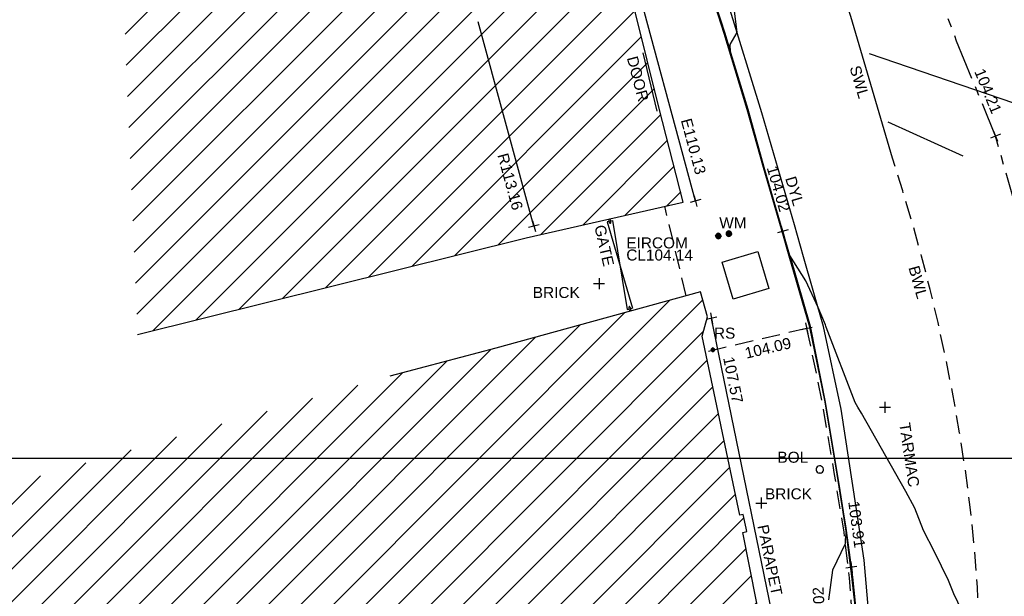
# Model space of a CAD drawing. Extents: x 635157 to 635442, y 694407 to 694910.
# Tile 55 of 103: x 635250 to 635276, y 694642 to 694658. Entities that reach past the tile are written whole.
import ezdxf

# ---------------------------------------------------------------- set-up
doc = ezdxf.new("R2010")
doc.units = 0
doc.header["$MEASUREMENT"] = 0
doc.linetypes.add('CENTER', pattern=[2, 1.25, -0.25, 0.25, -0.25])
doc.linetypes.add('DASHED', pattern=[0.75, 0.5, -0.25])
doc.layers.get('0').update_dxf_attribs({"color": 12, "linetype": 'CONTINUOUS'})
for name, color, linetype in [('BOLLARD', 132, 'CONTINUOUS'), ('BOLLARD_TXT', 132, 'CONTINUOUS'), ('BUILDING', 5, 'CONTINUOUS'), ('CHANGE_OF_SURFACE', 7, 'DASHED'), ('CHANGE_OF_SURFACE_LVL', 7, 'CONTINUOUS'), ('CONTOURS_INDEX', 4, 'CONTINUOUS'), ('DOOR', 7, 'CONTINUOUS'), ('DOOR_TXT', 7, 'CONTINUOUS'), ('EAVE', 3, 'CONTINUOUS'), ('EAVE_LVL', 3, 'CONTINUOUS'), ('EIRCOM_COVER', 3, 'CONTINUOUS'), ('EIRCOM_COVER_RMK', 3, 'CONTINUOUS'), ('GATE', 7, 'CONTINUOUS'), ('GATE_TXT', 7, 'CONTINUOUS'), ('HATCHING', 4, 'CONTINUOUS'), ('KERB_BOTTOM', 172, 'CONTINUOUS'), ('KERB_BOTTOM_LVL', 172, 'CONTINUOUS'), ('KERB_TOP', 2, 'CONTINUOUS'), ('LAYOUTS', 9, 'CONTINUOUS'), ('MARKINGS_DASHED_WHITE', 9, 'DASHED'), ('MARKINGS_DASHED_WHITE_TXT', 9, 'CONTINUOUS'), ('MARKINGS_DOUBLE_YELLOW', 9, 'CONTINUOUS'), ('MARKINGS_DOUBLE_YELLOW_TXT', 9, 'CONTINUOUS'), ('MARKINGS_WHITE_LINE', 9, 'CONTINUOUS'), ('MARKINGS_WHITE_LINE_TXT', 9, 'CONTINUOUS'), ('RIDGE', 6, 'CONTINUOUS'), ('RIDGE_LVL', 6, 'CONTINUOUS'), ('ROAD_CROWNLINE', 212, 'CENTER'), ('ROAD_CROWNLINE_LVL', 212, 'CONTINUOUS'), ('ROADSIGN', 132, 'CONTINUOUS'), ('ROADSIGN_TXT', 132, 'CONTINUOUS'), ('ROOF_PARAPET', 7, 'CONTINUOUS'), ('ROOF_PARAPET_LVL', 7, 'CONTINUOUS'), ('ROOF_PARAPET_TXT', 7, 'CONTINUOUS'), ('TEXT', 7, 'CONTINUOUS'), ('TEXT_TXT', 7, 'CONTINUOUS'), ('WATER_METER', 5, 'CONTINUOUS'), ('WATER_METER_TXT', 5, 'CONTINUOUS')]:
    doc.layers.add(name, color=color, linetype=linetype)
doc.styles.add('Arial', font='arial.ttf')

# ---------------------------------------------------------------- blocks, each defined once
blk = doc.blocks.new('MH_CIR2')
at = {"color": 0, "linetype": 'ByBlock', "flags": 128}
for points in [[(0.5, 0), (0.475, 0.154), (0.404, 0.293), (0.293, 0.404), (0.154, 0.475), (0, 0.5), (-0.154, 0.475), (-0.293, 0.404), (-0.404, 0.293), (-0.475, 0.154), (-0.5, 0), (-0.475, -0.154), (-0.404, -0.293), (-0.293, -0.404), (-0.154, -0.475), (0, -0.5), (0.154, -0.475), (0.293, -0.404), (0.404, -0.293), (0.475, -0.154)], [(-0.499, -0.033), (0.033, 0.499)], [(-0.496, 0.06), (-0.06, 0.496)], [(-0.488, -0.111), (0.111, 0.488)], [(-0.467, -0.18), (0.18, 0.467)], [(-0.467, 0.179), (-0.179, 0.467)], [(-0.438, -0.241), (0.241, 0.438)], [(-0.403, -0.296), (0.296, 0.403)], [(-0.362, -0.345), (0.345, 0.362)], [(-0.315, -0.388), (0.388, 0.315)], [(-0.263, -0.425), (0.425, 0.263)], [(-0.204, -0.456), (0.456, 0.204)], [(-0.138, -0.48), (0.48, 0.138)], [(-0.064, -0.496), (0.496, 0.064)], [(0.5, 0), (0.475, -0.154)], [(0.022, -0.5), (0.5, -0.022)], [(0.128, -0.483), (0.483, -0.128)], [(0.305, -0.396), (0.396, -0.305)]]:
    blk.add_lwpolyline(points, dxfattribs=at)
blk = doc.blocks.new('CIRCL')
at = {"color": 0, "linetype": 'ByBlock', "flags": 128}
for points in [[(0.5, 0), (0.475, 0.154), (0.404, 0.293), (0.293, 0.404), (0.154, 0.475), (0, 0.5), (-0.154, 0.475), (-0.293, 0.404), (-0.404, 0.293), (-0.475, 0.154), (-0.5, 0), (-0.475, -0.154), (-0.404, -0.293), (-0.293, -0.404), (-0.154, -0.475), (0, -0.5), (0.154, -0.475), (0.293, -0.404), (0.404, -0.293), (0.475, -0.154)], [(0.5, 0), (0.475, -0.154)]]:
    blk.add_lwpolyline(points, dxfattribs=at)
blk = doc.blocks.new('SPOT')
at = {"color": 0, "linetype": 'ByBlock', "flags": 128}
for points in [[(-0.5, 0), (0.5, 0)], [(0, 0.5), (0, -0.5)]]:
    blk.add_lwpolyline(points, dxfattribs=at)
blk = doc.blocks.new('GATE')
at = {"color": 0, "linetype": 'ByBlock', "flags": 128}
for points in [[(-0.450902, 0), (-0.451904, 0.007014), (-0.455912, 0.014028), (-0.460922, 0.019038), (-0.467936, 0.023046), (-0.475952, 0.024048), (-0.482966, 0.023046), (-0.48998, 0.019038), (-0.49499, 0.014028), (-0.498998, 0.007014), (-0.5, 0), (-0.498998, -0.007014), (-0.49499, -0.014028), (-0.48998, -0.019038), (-0.482966, -0.023046), (-0.475952, -0.024048), (-0.467936, -0.023046), (-0.460922, -0.019038), (-0.455912, -0.014028), (-0.451904, -0.007014)], [(-0.475952, 0.024048), (-0.475952, 0.078156), (0.475952, -0.078156), (0.475952, -0.024048)], [(-0.475952, -0.024048), (-0.475952, -0.078156), (0.475952, 0.078156), (0.475952, 0.024048)], [(-0.450902, 0), (-0.451904, -0.007014)], [(0.5, 0), (0.498998, 0.007014), (0.49499, 0.014028), (0.48998, 0.019038), (0.482966, 0.023046), (0.475952, 0.024048), (0.467936, 0.023046), (0.460922, 0.019038), (0.455912, 0.014028), (0.451904, 0.007014), (0.450902, 0), (0.451904, -0.007014), (0.455912, -0.014028), (0.460922, -0.019038), (0.467936, -0.023046), (0.475952, -0.024048), (0.482966, -0.023046), (0.48998, -0.019038), (0.49499, -0.014028), (0.498998, -0.007014)], [(0.5, 0), (0.498998, -0.007014)]]:
    blk.add_lwpolyline(points, dxfattribs=at)

msp = doc.modelspace()

# ---------------------------------------------------------------- hatches: boundary and pattern name
at = {"layer": 'HATCHING'}
h = msp.add_hatch(dxfattribs=at)
h.set_pattern_fill('ANSI31', color=256, scale=5)
h.paths.add_polyline_path([(635265.982, 694659.209), (635265.867, 694659.189), (635264.634, 694663.7), (635264.607, 694663.837), (635264.537, 694664.07), (635264.636, 694664.102), (635264.558, 694664.344), (635264.472, 694664.317), (635263.766, 694666.444), (635263.287, 694668.099), (635262.864, 694669.536), (635262.957, 694669.565), (635262.896, 694669.785), (635262.796, 694669.756), (635262.631, 694670.3), (635262.457, 694670.423), (635262.332, 694670.443), (635262.102, 694670.416), (635261.944, 694670.305), (635261.602, 694671.016), (635261.042, 694672.222), (635260.502, 694673.42), (635259.347, 694675.873), (635258.242, 694675.388), (635251.754, 694672.496), (635252.737, 694649.138), (635263.325, 694651.763), (635267.607, 694652.743), (635266.955, 694655.295)])
h.paths.add_polyline_path([(635264.606, 694664.803), (635265.08, 694663.155), (635265.521, 694663.282), (635265.048, 694664.93)], flags=25)
h.paths.add_polyline_path([(635251.748, 694672.939), (635253.316, 694673.631), (635253.131, 694674.051), (635251.562, 694673.359)], flags=9)
h.paths.add_polyline_path([(635262.779, 694670.619), (635263.282, 694668.979), (635263.721, 694669.114), (635263.219, 694670.753)], flags=25)
h.paths.add_polyline_path([(635254.906, 694668.924), (635256.644, 694668.924), (635256.644, 694669.383), (635254.906, 694669.383)], flags=24)
h.paths.add_polyline_path([(635259.096, 694664.811), (635259.62, 694663.154), (635260.059, 694663.293), (635259.534, 694664.949)], flags=24)
h.paths.add_polyline_path([(635260.483, 694660.579), (635260.973, 694658.912), (635261.414, 694659.041), (635260.924, 694660.708)], flags=24)
h.paths.add_polyline_path([(635262.439, 694654.076), (635262.896, 694652.4), (635263.34, 694652.521), (635262.883, 694654.197)], flags=24)
h.paths.add_polyline_path([(635264.744, 694658.861), (635265.476, 694658.861), (635265.476, 694659.311), (635264.744, 694659.311)], flags=24)
h.paths.add_polyline_path([(635264.064, 694663.618), (635264.4, 694662.246), (635264.852, 694662.357), (635264.517, 694663.729)], flags=24)
h.paths.add_polyline_path([(635265.968, 694656.724), (635266.327, 694655.357), (635266.777, 694655.476), (635266.419, 694656.842)], flags=24)
h.paths.add_polyline_path([(635262.845, 694667.722), (635263.228, 694666.363), (635263.676, 694666.489), (635263.293, 694667.849)], flags=24)
h.paths.add_polyline_path([(635258.892, 694675.541), (635259.53, 694674.281), (635259.945, 694674.491), (635259.307, 694675.751)], flags=24)
h.paths.add_polyline_path([(635259.055, 694670.442), (635261.028, 694670.442), (635261.028, 694670.907), (635259.055, 694670.907)], flags=24)
h.paths.add_polyline_path([(635259.055, 694670.772), (635259.629, 694670.772), (635259.629, 694671.237), (635259.055, 694671.237)], flags=24)
h = msp.add_hatch(dxfattribs=at)
h.set_pattern_fill('ANSI31', color=256, scale=5)
h.paths.add_polyline_path([(635260.896, 694581.354), (635271.301, 694591.065), (635302.17, 694594.765), (635349.044, 694556.282), (635353.774, 694561.666), (635353.181, 694562.179), (635353.055, 694562.037), (635351.178, 694563.755), (635351.308, 694563.906), (635351.141, 694564.051), (635351.119, 694564.026), (635350.843, 694564.274), (635350.862, 694564.294), (635350.686, 694564.453), (635350.533, 694564.296), (635349.664, 694565.097), (635349.71, 694565.154), (635347.832, 694566.742), (635347.894, 694566.828), (635347.718, 694566.973), (635347.707, 694566.961), (635346.72, 694567.821), (635346.732, 694567.838), (635346.558, 694567.99), (635346.546, 694567.975), (635345.859, 694568.571), (635345.865, 694568.583), (635345.698, 694568.727), (635345.688, 694568.715), (635344.083, 694570.124), (635344.099, 694570.146), (635343.918, 694570.294), (635343.798, 694570.159), (635343.063, 694570.784), (635343.185, 694570.943), (635342.999, 694571.098), (635342.982, 694571.081), (635342.693, 694571.338), (635342.705, 694571.348), (635342.521, 694571.507), (635342.418, 694571.399), (635341.445, 694572.255), (635341.534, 694572.365), (635341.47, 694572.411), (635341.455, 694572.387), (635340.578, 694573.191), (635339.399, 694574.235), (635338.84, 694574.706), (635338.028, 694573.821), (635337.712, 694574.119), (635337.6, 694574.019), (635335.874, 694575.784), (635335.936, 694575.841), (635335.085, 694576.725), (635334.129, 694577.654), (635333.916, 694577.86), (635333.928, 694577.875), (635333.617, 694578.184), (635333.563, 694578.139), (635332.016, 694579.701), (635330.59, 694581.108), (635329.975, 694581.705), (635329.198, 694582.551), (635328.055, 694583.661), (635326.6, 694585.113), (635325.119, 694586.549), (635322.835, 694588.781), (635321.641, 694589.943), (635321.587, 694589.924), (635320.899, 694590.603), (635320.931, 694590.661), (635320.077, 694591.49), (635318.84, 694592.759), (635317.992, 694591.945), (635315.632, 694594.419), (635315.7, 694594.487), (635315.499, 694594.72), (635315.418, 694594.651), (635314.164, 694595.953), (635313.759, 694596.331), (635313.805, 694596.375), (635313.029, 694597.193), (635313.087, 694597.254), (635312.906, 694597.451), (635312.794, 694597.369), (635312.012, 694598.213), (635311.038, 694599.21), (635309.335, 694600.978), (635307.47, 694602.911), (635304.955, 694605.524), (635303.752, 694606.799), (635302.484, 694605.988), (635300.455, 694604.654), (635298.629, 694603.434), (635298.438, 694603.818), (635298.325, 694603.814), (635298.327, 694603.847), (635298.083, 694603.826), (635298.087, 694603.776), (635296.479, 694603.652), (635293.791, 694603.475), (635293.781, 694603.537), (635293.565, 694603.519), (635293.563, 694603.456), (635293.45, 694603.451), (635293.447, 694603.485), (635293.107, 694603.455), (635292.457, 694603.402), (635292.456, 694603.306), (635290.989, 694603.213), (635289.262, 694603.112), (635287.612, 694602.948), (635287.604, 694603.252), (635287.416, 694603.223), (635287.256, 694603.269), (635281.306, 694602.227), (635281.338, 694602.064), (635280.227, 694601.865), (635280.217, 694601.904), (635279.242, 694601.735), (635279.244, 694601.683), (635278.789, 694601.62), (635278.769, 694601.715), (635278.257, 694601.629), (635278.298, 694601.375), (635277.296, 694601.174), (635277.281, 694601.244), (635274.164, 694600.654), (635274.126, 694600.831), (635273.595, 694600.745), (635273.612, 694600.622), (635272.842, 694600.47), (635272.813, 694600.568), (635272.69, 694600.549), (635272.676, 694600.612), (635272.506, 694600.585), (635272.553, 694600.411), (635271.624, 694600.26), (635271.597, 694600.409), (635271.438, 694600.384), (635271.46, 694600.264), (635269.72, 694599.945), (635269.695, 694600.056), (635269.536, 694600.046), (635269.541, 694600.005), (635269.265, 694599.968), (635269.261, 694599.967), (635269.144, 694599.95), (635269.122, 694599.987), (635268.658, 694599.882), (635267.659, 694599.738), (635266.935, 694599.607), (635266.712, 694599.546), (635265.842, 694599.272), (635265.403, 694599.095), (635264.859, 694598.857), (635264.136, 694598.433), (635263.654, 694598.103), (635262.693, 694597.37), (635261.849, 694596.651), (635259.968, 694594.782), (635259.541, 694594.369), (635258.504, 694593.222), (635256.117, 694590.796), (635253.887, 694588.515), (635252.136, 694586.755), (635250.468, 694585.014), (635250.565, 694584.943), (635249.029, 694581.573), (635248.94, 694581.578), (635248.779, 694581.392), (635247.257, 694578.117), (635247.377, 694578.059), (635246.22, 694575.47), (635245.413, 694573.695), (635245.572, 694573.625), (635244.602, 694570.924), (635243.592, 694568.147), (635242.992, 694566.524), (635240.926, 694560.703), (635239.925, 694557.907), (635245.673, 694555.119), (635244.622, 694553.171), (635249.369, 694550.738)])
h.paths.add_polyline_path([(635270.502, 694638.968), (635270.355, 694639.656), (635270.099, 694640.004), (635269.974, 694639.978), (635269.234, 694643.744), (635269.342, 694643.767), (635269.322, 694643.86), (635269.242, 694644.227), (635269.151, 694644.211), (635268.126, 694649.09), (635268.266, 694649.619), (635268.08, 694650.298), (635262.499, 694648.76), (635259.61, 694648.002), (635225.189, 694638.19), (635237.908, 694599.325), (635242.215, 694595.061), (635244.529, 694597.421), (635244.865, 694597.09), (635248.377, 694600.666), (635250.023, 694602.336), (635250.364, 694602.639), (635250.72, 694602.87), (635250.698, 694602.901), (635252.308, 694603.821), (635255.825, 694605.85), (635255.94, 694605.85), (635256.514, 694606.137), (635259.703, 694607.669), (635261.154, 694608.348), (635261.139, 694608.382), (635261.151, 694608.399), (635261.188, 694608.448), (635260.972, 694608.904), (635261.113, 694608.973), (635261.105, 694608.989), (635261.031, 694609.127), (635260.896, 694609.058), (635260.202, 694610.586), (635260.203, 694610.588), (635259.597, 694612.012), (635259.717, 694612.064), (635259.651, 694612.203), (635259.536, 694612.162), (635258.725, 694613.987), (635258.337, 694613.809), (635257.392, 694616.735), (635256.656, 694618.938), (635255.872, 694621.37), (635255.365, 694622.98), (635255.419, 694622.997), (635255.365, 694623.176), (635255.303, 694623.159), (635255.002, 694624.184), (635254.671, 694625.049), (635254.654, 694625.14), (635253.695, 694628.085), (635253.599, 694628.411), (635253.627, 694628.424), (635253.582, 694628.588), (635253.565, 694628.583), (635253.222, 694629.782), (635252.99, 694630.62), (635252.935, 694630.823), (635252.666, 694631.806), (635252.688, 694631.826), (635252.644, 694631.972), (635252.615, 694631.966), (635252.05, 694634.086), (635255.212, 694634.914), (635261.489, 694636.563), (635266.455, 694637.838)])
h.paths.add_polyline_path([(635338.032, 694573.749), (635339.246, 694572.538), (635339.571, 694572.863), (635338.357, 694574.074)], flags=24)
h.paths.add_polyline_path([(635338.362, 694574.085), (635339.705, 694573.019), (635339.99, 694573.379), (635338.647, 694574.445)], flags=24)
h.paths.add_polyline_path([(635296.307, 694603.056), (635297.717, 694603.14), (635297.689, 694603.605), (635296.279, 694603.521)], flags=24)
h.paths.add_polyline_path([(635346.194, 694563.401), (635347.496, 694562.25), (635347.8, 694562.594), (635346.499, 694563.745)], flags=24)
h.paths.add_polyline_path([(635337.06, 694571.164), (635338.372, 694570.023), (635338.673, 694570.37), (635337.362, 694571.51)], flags=24)
h.paths.add_polyline_path([(635322.848, 694583.779), (635324.088, 694582.561), (635324.41, 694582.889), (635323.171, 694584.107)], flags=24)
h.paths.add_polyline_path([(635313.707, 694592.249), (635314.942, 694591.031), (635315.259, 694591.352), (635314.024, 694592.571)], flags=24)
h.paths.add_polyline_path([(635310.682, 694595.119), (635311.842, 694593.825), (635312.185, 694594.132), (635311.025, 694595.425)], flags=24)
h.paths.add_polyline_path([(635301.949, 694604.142), (635303.164, 694602.9), (635303.493, 694603.222), (635302.277, 694604.463)], flags=24)
h.paths.add_polyline_path([(635288.728, 694599.403), (635290.452, 694599.62), (635290.394, 694600.076), (635288.67, 694599.858)], flags=24)
h.paths.add_polyline_path([(635275.157, 694596.947), (635276.867, 694597.257), (635276.785, 694597.709), (635275.075, 694597.399)], flags=24)
h.paths.add_polyline_path([(635263.764, 694594.411), (635265.448, 694594.838), (635265.335, 694595.284), (635263.651, 694594.857)], flags=24)
h.paths.add_polyline_path([(635253.188, 694583.417), (635254.398, 694584.664), (635254.068, 694584.984), (635252.858, 694583.737)], flags=24)
h.paths.add_polyline_path([(635314.826, 694591.686), (635317.056, 694591.686), (635317.056, 694592.151), (635314.826, 694592.151)], flags=24)
h.paths.add_polyline_path([(635312.651, 694593.851), (635314.881, 694593.851), (635314.881, 694594.316), (635312.651, 694594.316)], flags=24)
h.paths.add_polyline_path([(635313.667, 694592.579), (635315.918, 694592.579), (635315.918, 694593.039), (635313.667, 694593.039)], flags=24)
h.paths.add_polyline_path([(635337.042, 694573.36), (635337.774, 694573.36), (635337.774, 694573.81), (635337.042, 694573.81)], flags=24)
h.paths.add_polyline_path([(635318.31, 694591.806), (635319.042, 694591.806), (635319.042, 694592.256), (635318.31, 694592.256)], flags=24)
h.paths.add_polyline_path([(635309.965, 694598.888), (635310.697, 694598.888), (635310.697, 694599.338), (635309.965, 694599.338)], flags=24)
h.paths.add_polyline_path([(635310.527, 694598.751), (635311.516, 694597.742), (635311.848, 694598.068), (635310.859, 694599.077)], flags=24)
h.paths.add_polyline_path([(635312.237, 694597.067), (635313.167, 694596.003), (635313.517, 694596.31), (635312.588, 694597.373)], flags=24)
h.paths.add_polyline_path([(635322.492, 694587.943), (635323.493, 694586.946), (635323.822, 694587.276), (635322.821, 694588.273)], flags=24)
h.paths.add_polyline_path([(635324.77, 694585.838), (635325.757, 694584.828), (635326.09, 694585.154), (635325.103, 694586.164)], flags=24)
h.paths.add_polyline_path([(635328.178, 694581.946), (635329.177, 694580.947), (635329.506, 694581.276), (635328.507, 694582.275)], flags=24)
h.paths.add_polyline_path([(635335.579, 694575.244), (635336.558, 694574.226), (635336.893, 694574.549), (635335.915, 694575.567)], flags=24)
h.paths.add_polyline_path([(635340.841, 694572.034), (635341.933, 694571.139), (635342.228, 694571.499), (635341.136, 694572.394)], flags=24)
h.paths.add_polyline_path([(635342.411, 694570.715), (635343.434, 694569.74), (635343.755, 694570.077), (635342.733, 694571.052)], flags=24)
h.paths.add_polyline_path([(635349.001, 694564.982), (635350.059, 694564.047), (635350.367, 694564.396), (635349.309, 694565.331)], flags=24)
h.paths.add_polyline_path([(635351.233, 694562.997), (635352.267, 694562.034), (635352.584, 694562.375), (635351.55, 694563.338)], flags=24)
h.paths.add_polyline_path([(635319.575, 694590.969), (635320.591, 694589.988), (635320.914, 694590.323), (635319.898, 694591.304)], flags=24)
h.paths.add_polyline_path([(635276.935, 694600.547), (635278.327, 694600.787), (635278.247, 694601.246), (635276.855, 694601.006)], flags=24)
h.paths.add_polyline_path([(635271.242, 694599.626), (635272.638, 694599.84), (635272.567, 694600.3), (635271.171, 694600.086)], flags=24)
h.paths.add_polyline_path([(635293.625, 694602.811), (635295.035, 694602.888), (635295.01, 694603.353), (635293.599, 694603.276)], flags=24)
h.paths.add_polyline_path([(635298.296, 694602.545), (635300.059, 694602.545), (635300.059, 694603.011), (635298.296, 694603.011)], flags=24)
h.paths.add_polyline_path([(635298.298, 694602.883), (635299.03, 694602.883), (635299.03, 694603.333), (635298.298, 694603.333)], flags=24)
h.paths.add_polyline_path([(635301.729, 694604.552), (635302.841, 694605.423), (635302.554, 694605.789), (635301.442, 694604.918)], flags=24)
h.paths.add_polyline_path([(635287.138, 694602.382), (635287.87, 694602.382), (635287.87, 694602.832), (635287.138, 694602.832)], flags=24)
h.paths.add_polyline_path([(635289.373, 694602.436), (635291.322, 694602.436), (635291.322, 694602.901), (635289.373, 694602.901)], flags=24)
h.paths.add_polyline_path([(635266.739, 694599.026), (635267.973, 694599.224), (635267.899, 694599.683), (635266.665, 694599.485)], flags=24)
h.paths.add_polyline_path([(635267.196, 694597.975), (635268.577, 694598.272), (635268.479, 694598.727), (635267.098, 694598.43)], flags=24)
h.paths.add_polyline_path([(635261.894, 694596.529), (635264.123, 694596.529), (635264.123, 694596.995), (635261.894, 694596.995)], flags=24)
h.paths.add_polyline_path([(635260.136, 694594.825), (635262.365, 694594.825), (635262.365, 694595.291), (635260.136, 694595.291)], flags=24)
h.paths.add_polyline_path([(635260.961, 694595.684), (635263.212, 694595.684), (635263.212, 694596.144), (635260.961, 694596.144)], flags=24)
h.paths.add_polyline_path([(635245.605, 694573.179), (635246.337, 694573.179), (635246.337, 694573.629), (635245.605, 694573.629)], flags=24)
h.paths.add_polyline_path([(635244.39, 694569.945), (635245.122, 694569.945), (635245.122, 694570.395), (635244.39, 694570.395)], flags=24)
h.paths.add_polyline_path([(635249.677, 694581.168), (635250.217, 694582.473), (635249.787, 694582.651), (635249.247, 694581.346)], flags=24)
h.paths.add_polyline_path([(635251.026, 694584.944), (635251.758, 694584.944), (635251.758, 694585.394), (635251.026, 694585.394)], flags=24)
h.paths.add_polyline_path([(635252.644, 694586.001), (635253.645, 694586.997), (635253.317, 694587.327), (635252.315, 694586.331)], flags=24)
h.paths.add_polyline_path([(635259.035, 694592.847), (635260, 694593.878), (635259.66, 694594.197), (635258.695, 694593.165)], flags=24)
h.paths.add_polyline_path([(635245.28, 694570.874), (635245.706, 694572.221), (635245.262, 694572.361), (635244.836, 694571.014)], flags=24)
h.paths.add_polyline_path([(635242.623, 694563.839), (635243.086, 694565.174), (635242.646, 694565.327), (635242.183, 694563.992)], flags=24)
h.paths.add_polyline_path([(635266.435, 694637.96), (635267.836, 694638.269), (635267.737, 694638.718), (635266.336, 694638.408)], flags=24)
h.paths.add_polyline_path([(635258.708, 694636.072), (635260.764, 694636.526), (635260.667, 694636.965), (635258.61, 694636.511)], flags=24)
h.paths.add_polyline_path([(635252.819, 694634.329), (635254.22, 694634.638), (635254.121, 694635.087), (635252.72, 694634.778)], flags=24)
h.paths.add_polyline_path([(635269.538, 694643.977), (635269.962, 694641.914), (635270.403, 694642.005), (635269.978, 694644.068)], flags=25)
h.paths.add_polyline_path([(635270.291, 694640.94), (635270.58, 694639.534), (635271.031, 694639.627), (635270.742, 694641.033)], flags=9)
h.paths.add_polyline_path([(635257.245, 694610.068), (635257.909, 694608.462), (635258.334, 694608.638), (635257.67, 694610.244)], flags=24)
h.paths.add_polyline_path([(635252.33, 694633.92), (635252.812, 694632.274), (635253.253, 694632.404), (635252.771, 694634.049)], flags=25)
h.paths.add_polyline_path([(635260.376, 694610.927), (635261.081, 694609.364), (635261.5, 694609.553), (635260.795, 694611.116)], flags=25)
h.paths.add_polyline_path([(635245.409, 694596.693), (635246.61, 694597.918), (635246.282, 694598.24), (635245.081, 694597.015)], flags=25)
h.paths.add_polyline_path([(635254.342, 694604.103), (635255.841, 694604.935), (635255.618, 694605.337), (635254.119, 694604.504)], flags=25)
h.paths.add_polyline_path([(635243.062, 694594.212), (635244.256, 694595.443), (635243.926, 694595.763), (635242.732, 694594.533)], flags=25)
h.paths.add_polyline_path([(635240.944, 694596.988), (635242.153, 694598.236), (635241.823, 694598.556), (635240.614, 694597.308)], flags=24)
h.paths.add_polyline_path([(635248.926, 694605.338), (635250.44, 694606.192), (635250.214, 694606.592), (635248.7, 694605.738)], flags=24)
h.paths.add_polyline_path([(635254.026, 694614.719), (635254.535, 694613.058), (635254.975, 694613.193), (635254.465, 694614.854)], flags=24)
h.paths.add_polyline_path([(635250.542, 694625.567), (635251.051, 694623.906), (635251.49, 694624.04), (635250.981, 694625.702)], flags=24)
h.paths.add_polyline_path([(635250.049, 694629.572), (635250.534, 694627.903), (635250.976, 694628.032), (635250.49, 694629.7)], flags=24)
h.paths.add_polyline_path([(635247.541, 694637.653), (635248.026, 694635.984), (635248.467, 694636.113), (635247.982, 694637.781)], flags=24)
h.paths.add_polyline_path([(635260.999, 694607.247), (635261.863, 694608.392), (635261.496, 694608.669), (635260.632, 694607.524)], flags=25)
h.paths.add_polyline_path([(635251.37, 694633.841), (635251.768, 694632.486), (635252.215, 694632.617), (635251.817, 694633.973)], flags=24)
h.paths.add_polyline_path([(635252.184, 694630.91), (635252.612, 694629.564), (635253.055, 694629.705), (635252.628, 694631.051)], flags=24)
h.paths.add_polyline_path([(635253.951, 694625.37), (635254.39, 694624.028), (635254.832, 694624.172), (635254.394, 694625.515)], flags=24)
h.paths.add_polyline_path([(635256.233, 694618.497), (635256.652, 694617.148), (635257.097, 694617.286), (635256.678, 694618.635)], flags=24)
h.paths.add_polyline_path([(635255.481, 694620.937), (635255.908, 694619.591), (635256.352, 694619.732), (635255.925, 694621.078)], flags=24)
h.paths.add_polyline_path([(635257.286, 694615.379), (635257.707, 694614.03), (635258.151, 694614.169), (635257.731, 694615.518)], flags=24)
h.paths.add_polyline_path([(635258.306, 694613.401), (635258.868, 694612.105), (635259.296, 694612.291), (635258.733, 694613.586)], flags=24)
h.paths.add_polyline_path([(635259.07, 694611.75), (635259.622, 694610.449), (635260.051, 694610.631), (635259.498, 694611.932)], flags=24)
h.paths.add_polyline_path([(635255.141, 694605.853), (635255.873, 694605.853), (635255.873, 694606.303), (635255.141, 694606.303)], flags=24)
h.paths.add_polyline_path([(635251.711, 694603.1), (635252.606, 694603.1), (635252.606, 694603.55), (635251.711, 694603.55)], flags=25)
h.paths.add_polyline_path([(635248.579, 694600.986), (635249.519, 694602.04), (635249.172, 694602.35), (635248.231, 694601.296)], flags=24)
h.paths.add_polyline_path([(635250.507, 694603.219), (635251.747, 694603.895), (635251.524, 694604.304), (635250.284, 694603.628)], flags=24)
h.paths.add_polyline_path([(635248.752, 694599.469), (635250.268, 694601.005), (635249.936, 694601.332), (635248.421, 694599.796)], flags=25)
h.paths.add_polyline_path([(635248.891, 694600.248), (635249.899, 694601.27), (635249.572, 694601.592), (635248.564, 694600.571)], flags=25)

# ---------------------------------------------------------------- linework, layer by layer
at = {"layer": 'BUILDING', "flags": 128}
for points in [[(635252.737, 694649.138), (635263.325, 694651.763), (635267.607, 694652.743), (635266.955, 694655.295), (635265.982, 694659.209)], [(635269.974, 694639.978), (635269.234, 694643.744), (635269.342, 694643.767), (635269.322, 694643.86), (635269.242, 694644.227), (635269.151, 694644.211), (635268.126, 694649.09), (635268.266, 694649.619), (635268.08, 694650.298), (635262.499, 694648.76), (635259.61, 694648.002)]]:
    msp.add_lwpolyline(points, dxfattribs=at)
at = {"layer": 'CHANGE_OF_SURFACE', "flags": 128}
for points in [[(635267.688, 694650.19), (635267.101, 694652.627)], [(635270.97, 694649.301), (635271.391, 694647.282), (635271.722, 694645.323), (635271.979, 694643.752), (635272.131, 694642.505), (635272.225, 694641.112), (635272.257, 694640.344), (635272.198, 694639.092), (635272.153, 694637.87), (635271.997, 694636.644), (635271.933, 694636.204), (635271.304, 694633.546), (635270.921, 694632.09), (635270.693, 694631.206), (635269.699, 694627.593), (635268.763, 694624.55), (635267.817, 694621.622), (635266.819, 694618.735), (635265.444, 694614.86), (635264.67, 694612.716), (635263.781, 694610.241), (635263.69, 694610.223)], [(635270.97, 694649.301), (635268.218, 694648.652)]]:
    msp.add_lwpolyline(points, dxfattribs=at)
at = {"layer": 'CONTOURS_INDEX', "flags": 128}
for points in [[(635267.85, 694660.081), (635268.74, 694657.344), (635268.898, 694656.829), (635268.883, 694657.038), (635269.073, 694657.365), (635268.675, 694660.607)], [(635275.41, 694641.176), (635274.981, 694642.066), (635274.833, 694642.435), (635274.454, 694643.21), (635274.154, 694643.791), (635273.917, 694644.4), (635273.671, 694644.854), (635272.463, 694646.991), (635272.367, 694647.155), (635272.29, 694647.282), (635271.502, 694649.335), (635271.489, 694649.357), (635271.481, 694649.393), (635271.282, 694649.867), (635270.948, 694650.593), (635270.513, 694651.282), (635271.064, 694649.359), (635271.358, 694647.888), (635271.479, 694647.293), (635271.854, 694645), (635272.046, 694643.776), (635272.019, 694643.536), (635272.018, 694643.427), (635271.677, 694642.711), (635271.565, 694641.909)]]:
    msp.add_lwpolyline(points, dxfattribs=at)
at = {"layer": 'DOOR', "flags": 128}
msp.add_lwpolyline([(635266.893, 694655.215), (635266.516, 694656.803)], dxfattribs=at)
at = {"layer": 'EAVE', "flags": 128}
msp.add_lwpolyline([(635267.939, 694652.77), (635266.19, 694659.263)], dxfattribs=at)
at = {"layer": 'EIRCOM_COVER', "flags": 128}
msp.add_lwpolyline([(635268.963, 694650.097), (635268.666, 694651.106), (635269.643, 694651.394), (635269.94, 694650.385)], close=True, dxfattribs=at)
at = {"layer": 'KERB_BOTTOM', "flags": 128}
msp.add_lwpolyline([(635272.349, 694641.372), (635272.227, 694642.521), (635272.19, 694642.792), (635272.046, 694643.86), (635271.803, 694645.34), (635271.482, 694647.291), (635271.065, 694649.365), (635270.512, 694651.286), (635270.319, 694651.943), (635269.812, 694653.685), (635269.378, 694655.261), (635268.741, 694657.344), (635267.851, 694660.131), (635267.405, 694661.508), (635267.232, 694662.043), (635266.371, 694664.574), (635265.308, 694667.344), (635264.127, 694670.17), (635263.807, 694670.831), (635263.553, 694671.354), (635262.766, 694672.915), (635261.761, 694674.802), (635260.391, 694677.401)], dxfattribs=at)
at = {"layer": 'KERB_TOP', "flags": 128}
msp.add_lwpolyline([(635272.338, 694641.337), (635272.202, 694642.554), (635272.046, 694643.777), (635271.798, 694645.333), (635271.472, 694647.296), (635271.058, 694649.335), (635270.497, 694651.272), (635270.307, 694651.94), (635269.793, 694653.68), (635269.351, 694655.266), (635268.722, 694657.338), (635267.85, 694660.055), (635267.213, 694662.037), (635266.369, 694664.564), (635265.297, 694667.351), (635264.109, 694670.162), (635263.519, 694671.389), (635262.748, 694672.906), (635261.592, 694675.086), (635260.308, 694677.516)], dxfattribs=at)
at = {"layer": 'LAYOUTS', "linetype": 'ByBlock'}
msp.add_lwpolyline([(635178.704, 694645.768), (635338.904, 694645.768), (635338.904, 694740.368), (635178.704, 694740.368)], close=True, dxfattribs=at)
at = {"layer": 'MARKINGS_DASHED_WHITE', "flags": 128}
msp.add_lwpolyline([(635275.705, 694638.961), (635275.706, 694640.057), (635275.678, 694641.152), (635275.623, 694642.247), (635275.541, 694643.339), (635275.43, 694644.429), (635275.295, 694645.442), (635275.14, 694646.452), (635274.963, 694647.459), (635274.767, 694648.462), (635274.55, 694649.46), (635274.335, 694650.364), (635274.103, 694651.265), (635273.855, 694652.16), (635273.589, 694653.051), (635273.308, 694653.937)], dxfattribs=at)
at = {"layer": 'MARKINGS_DOUBLE_YELLOW', "flags": 128}
msp.add_lwpolyline([(635272.673, 694641.417), (635272.536, 694642.982), (635272.333, 694644.369), (635271.913, 694647.102), (635271.428, 694649.355), (635270.886, 694651.252), (635270.643, 694652.118), (635269.749, 694655.175), (635267.876, 694661.248), (635265.989, 694666.655), (635265.031, 694669.028), (635263.641, 694671.915)], dxfattribs=at)
at = {"layer": 'MARKINGS_WHITE_LINE', "flags": 128}
for points in [[(635273.308, 694653.937), (635272.178, 694657.797), (635270.364, 694663.339), (635268.999, 694667.31), (635267.287, 694671.442), (635265.627, 694675.283), (635263.719, 694679.297), (635262.024, 694683.018), (635260.783, 694685.395)], [(635272.678, 694656.788), (635276.977, 694655.317)], [(635273.187, 694654.927), (635275.229, 694654.003)]]:
    msp.add_lwpolyline(points, dxfattribs=at)
at = {"layer": 'RIDGE', "flags": 128}
msp.add_lwpolyline([(635263.538, 694652.084), (635262.021, 694657.651)], dxfattribs=at)
at = {"layer": 'ROAD_CROWNLINE', "flags": 128}
msp.add_lwpolyline([(635208.377, 694510.287), (635209.251, 694512.043), (635212.776, 694519.122), (635213.725, 694520.987), (635217.286, 694527.988), (635218.211, 694529.923), (635220.702, 694535.13), (635222.605, 694538.906), (635223.296, 694540.277), (635225.702, 694544.963), (635227.106, 694547.835), (635227.507, 694548.654), (635230.605, 694555.004), (635231.452, 694556.841), (635233.354, 694560.963), (635234.864, 694564.144), (635235.603, 694565.937), (635236.246, 694567.497), (635238.36, 694572.691), (635239.392, 694575.191), (635240.419, 694577.678), (635241.252, 694579.588), (635241.862, 694581.066), (635242.659, 694582.679), (635243.213, 694583.841), (635243.495, 694584.302), (635244.49, 694585.923), (635245.884, 694587.916), (635247.239, 694589.688), (635249.082, 694591.752), (635249.547, 694592.232), (635250.808, 694593.534), (635252.661, 694595.279), (635254.134, 694596.652), (635256.582, 694598.607), (635256.975, 694598.908), (635257.609, 694599.394), (635259.676, 694600.972), (635262.32, 694603.053), (635263.44, 694604.076), (635264.701, 694605.245), (635265.511, 694605.995), (635267.441, 694608.144), (635269.459, 694611.066), (635270.213, 694613.404), (635271.44, 694617.213), (635273.19, 694622.95), (635274.102, 694625.938), (635275.891, 694632.577), (635276.999, 694636.688), (635277.708, 694640.634), (635277.757, 694642.366), (635277.828, 694644.894), (635277.33, 694648.84), (635276.759, 694652.287), (635276.118, 694654.537), (635275.058, 694657.126), (635273.509, 694661.281), (635272.86, 694662.552), (635270.656, 694666.871), (635268.228, 694671.413), (635267.526, 694672.727), (635264.492, 694678.474), (635263.501, 694680.225), (635262.453, 694682.075), (635260.815, 694685.072), (635258.681, 694688.986), (635257.457, 694691.232), (635255.686, 694694.709), (635254.754, 694696.556), (635254.043, 694697.845), (635253.774, 694698.332), (635250.553, 694704.954), (635249.649, 694706.827), (635248.888, 694708.404), (635247.754, 694710.647), (635246.43, 694713.507), (635245.407, 694715.88), (635244.851, 694717.169), (635242.923, 694721.975), (635241.656, 694725.149), (635240.807, 694727.274), (635239.14, 694731.557), (635238.05, 694734.476), (635237.379, 694736.272), (635235.332, 694741.579), (635234.481, 694743.817), (635233.266, 694747.012), (635231.477, 694751.737), (635231.031, 694753.2), (635230.2, 694755.929), (635229.491, 694758.667), (635229.173, 694760.951), (635228.939, 694762.95), (635228.835, 694763.843), (635228.641, 694766.549), (635228.707, 694768.9), (635229.102, 694772.917), (635229.123, 694773.127), (635230.092, 694782.829), (635230.095, 694782.868), (635230.842, 694791.426), (635230.973, 694792.829), (635231.52, 694798.674), (635231.927, 694802.783), (635232.274, 694806.294), (635232.879, 694812.738), (635233.034, 694814.384), (635233.404, 694819.306), (635233.676, 694822.706), (635234.4, 694831.767), (635234.49, 694832.672), (635235.482, 694842.623), (635235.67, 694844.508), (635236.722, 694852.545), (635237.254, 694856.606), (635238.343, 694862.409), (635238.76, 694864.632), (635240.012, 694872.268), (635240.139, 694873.039), (635241.254, 694882.19), (635241.4, 694883.387), (635242.644, 694892.093)], dxfattribs=at)
at = {"layer": 'ROOF_PARAPET', "flags": 128}
msp.add_lwpolyline([(635270.494, 694639.272), (635268.376, 694649.573)], dxfattribs=at)

# ---------------------------------------------------------------- block references
at = {"layer": 'BOLLARD', "xscale": 0.2, "yscale": 0.2, "zscale": 0.2, "rotation": 278.049809}
msp.add_blockref('CIRCL', (635271.33, 694645.453), dxfattribs=at)
at = {"layer": 'CHANGE_OF_SURFACE_LVL', "xscale": 0.3, "yscale": 0.3, "zscale": 0.3, "rotation": 13.242326}
msp.add_blockref('SPOT', (635270.97, 694649.301), dxfattribs=at)
at = {"layer": 'EAVE_LVL', "xscale": 0.3, "yscale": 0.3, "zscale": 0.3, "rotation": 285.075775}
msp.add_blockref('SPOT', (635267.939, 694652.77), dxfattribs=at)
at = {"layer": 'GATE', "xscale": 2.576118, "rotation": 282.815582}
msp.add_blockref('GATE', (635265.879, 694651.026), dxfattribs=at)
at = {"layer": 'KERB_BOTTOM_LVL', "xscale": 0.3, "yscale": 0.3, "zscale": 0.3}
for p, rotation in [((635270.319, 694651.943), 286.227356), ((635272.19, 694642.792), 277.698334)]:
    msp.add_blockref('SPOT', p, dxfattribs=dict(at, rotation=rotation))
at = {"layer": 'RIDGE_LVL', "xscale": 0.3, "yscale": 0.3, "zscale": 0.3, "rotation": 285.24292}
msp.add_blockref('SPOT', (635263.538, 694652.084), dxfattribs=at)
at = {"layer": 'ROAD_CROWNLINE_LVL', "xscale": 0.3, "yscale": 0.3, "zscale": 0.3, "rotation": 292.265381}
msp.add_blockref('SPOT', (635276.118, 694654.537), dxfattribs=at)
at = {"layer": 'ROADSIGN', "xscale": 0.1, "yscale": 0.1, "zscale": 0.1}
msp.add_blockref('MH_CIR2', (635268.414, 694648.716), dxfattribs=at)
at = {"layer": 'ROOF_PARAPET_LVL', "xscale": 0.3, "yscale": 0.3, "zscale": 0.3, "rotation": 281.618713}
msp.add_blockref('SPOT', (635268.376, 694649.573), dxfattribs=at)
at = {"layer": 'TEXT', "xscale": 0.3, "yscale": 0.3, "zscale": 0.3}
for p in [(635265.313, 694650.521), (635273.105, 694647.153), (635269.734, 694644.543)]:
    msp.add_blockref('SPOT', p, dxfattribs=at)
at = {"layer": 'WATER_METER', "xscale": 0.15, "yscale": 0.15, "zscale": 0.15}
for p in [(635268.849, 694651.881), (635268.563, 694651.817)]:
    msp.add_blockref('MH_CIR2', p, dxfattribs=at)

# ---------------------------------------------------------------- texts
at = {"layer": 'BOLLARD_TXT', "style": 'Arial'}
msp.add_text('BOL', height=0.3, dxfattribs=at).set_placement((635270.174, 694645.64))
at = {"layer": 'CHANGE_OF_SURFACE_LVL', "style": 'Arial'}
msp.add_text('104.09', height=0.3, rotation=13.2423, dxfattribs=at).set_placement((635269.326, 694648.473))
at = {"layer": 'DOOR_TXT', "style": 'Arial'}
msp.add_text('DOOR', height=0.3, rotation=284.7014, dxfattribs=at).set_placement((635266.068, 694656.67))
at = {"layer": 'EAVE_LVL', "style": 'Arial'}
msp.add_text('E110.13', height=0.3, rotation=285.0758, dxfattribs=at).set_placement((635267.538, 694654.972))
at = {"layer": 'EIRCOM_COVER_RMK', "style": 'Arial'}
for s, p in [('EIRCOM', (635266.055, 694651.479)), ('CL104.14', (635266.055, 694651.149))]:
    msp.add_text(s, height=0.3, dxfattribs=at).set_placement(p)
msp.add_text('CL104.02', height=0.3, rotation=93.1237, dxfattribs=at).set_placement((635271.527, 694640.449))
at = {"layer": 'GATE_TXT', "style": 'Arial'}
msp.add_text('GATE', height=0.3, rotation=282.8156, dxfattribs=at).set_placement((635265.182, 694652.08))
at = {"layer": 'KERB_BOTTOM_LVL', "style": 'Arial'}
for s, rotation, p in [('104.02', 286.2274, (635269.879, 694653.676)), ('103.91', 277.6983, (635272.102, 694644.577))]:
    msp.add_text(s, height=0.3, rotation=rotation, dxfattribs=at).set_placement(p)
at = {"layer": 'MARKINGS_DASHED_WHITE_TXT', "style": 'Arial'}
msp.add_text('BWL', height=0.3, rotation=285.505, dxfattribs=at).set_placement((635273.742, 694650.957))
at = {"layer": 'MARKINGS_DOUBLE_YELLOW_TXT', "style": 'Arial'}
msp.add_text('DYL', height=0.3, rotation=286.3012, dxfattribs=at).set_placement((635270.383, 694653.39))
at = {"layer": 'MARKINGS_WHITE_LINE_TXT', "style": 'Arial'}
msp.add_text('SWL', height=0.3, rotation=286.3172, dxfattribs=at).set_placement((635272.137, 694656.408))
at = {"layer": 'RIDGE_LVL', "style": 'Arial'}
msp.add_text('R113.16', height=0.3, rotation=285.2429, dxfattribs=at).set_placement((635262.539, 694654.024))
at = {"layer": 'ROAD_CROWNLINE_LVL', "style": 'Arial'}
msp.add_text('104.21', height=0.3, rotation=292.2654, dxfattribs=at).set_placement((635275.533, 694656.302))
at = {"layer": 'ROADSIGN_TXT', "style": 'Arial'}
msp.add_text('RS', height=0.3, dxfattribs=at).set_placement((635268.444, 694649.021))
at = {"layer": 'ROOF_PARAPET_LVL', "style": 'Arial'}
msp.add_text('107.57', height=0.3, rotation=281.6187, dxfattribs=at).set_placement((635268.692, 694648.495))
at = {"layer": 'ROOF_PARAPET_TXT', "style": 'Arial'}
msp.add_text('PARAPET', height=0.3, rotation=281.6187, dxfattribs=at).set_placement((635269.626, 694643.919))
at = {"layer": 'TEXT_TXT', "style": 'Arial'}
for p in [(635263.506, 694650.128), (635269.834, 694644.643)]:
    msp.add_text('BRICK', height=0.3, dxfattribs=at).set_placement(p)
msp.add_text('TARMAC', height=0.3, rotation=278.4403, dxfattribs=at).set_placement((635273.491, 694646.709))
at = {"layer": 'WATER_METER_TXT', "style": 'Arial'}
msp.add_text('WM', height=0.3, dxfattribs=at).set_placement((635268.589, 694652.026))

doc.saveas('drawing.dxf')
